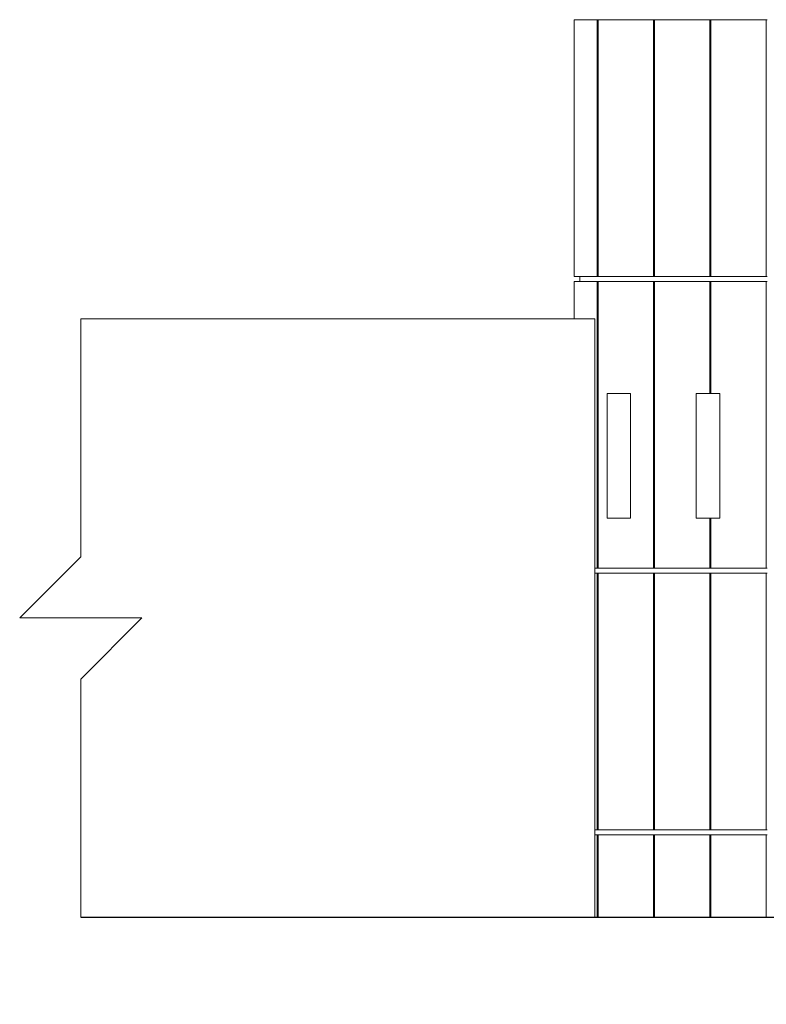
# Model space of a CAD drawing. Header units: feet. Extents: x 1820134 to 1866297, y 4865855 to 4906700.
# Tile 1 of 16: x 1820134 to 1823127, y 4866635 to 4870585. Entities that reach past the tile are written whole.
import ezdxf

# ---------------------------------------------------------------- set-up
doc = ezdxf.new("R2010")
doc.units = ezdxf.units.FT
doc.header["$MEASUREMENT"] = 0

# ---------------------------------------------------------------- blocks, each defined once
blk = doc.blocks.new('A$C99034ce4')
at = {"color": 0, "linetype": 'Continuous', "lineweight": 0, "extrusion": (0, 1, 0)}
for p, q in [((-54215.2, 30425.8), (-54122.7, 30425.8)), ((-54215.2, 29395.8), (-54215.2, 30425.8)), ((-54122.7, 30425.8), (-54119, 30425.8)), ((-54122.7, 29395.8), (-54122.7, 30425.8)), ((-54119, 30425.8), (-54119, 29395.8)), ((-54119, 30425.8), (-53896.7, 30425.8)), ((-53896.7, 30425.8), (-53893, 30425.8)), ((-53896.7, 29395.8), (-53896.7, 30425.8)), ((-53893, 30425.8), (-53893, 29395.8)), ((-53893, 30425.8), (-53670.7, 30425.8)), ((-53670.7, 30425.8), (-53666.9, 30425.8)), ((-53670.7, 29395.8), (-53670.7, 30425.8)), ((-53666.9, 30425.8), (-53666.9, 29395.8)), ((-53666.9, 30425.8), (-53444.7, 30425.8)), ((-53444.7, 30425.8), (-53440.9, 30425.8)), ((-53444.7, 29395.8), (-53444.7, 30425.8)), ((-54215.2, 29395.8), (-54122.7, 29395.8)), ((-54192.5, 29375.8), (-54192.5, 29395.8)), ((-54119, 29395.8), (-54122.7, 29395.8)), ((-54119, 29395.8), (-53896.7, 29395.8)), ((-53893, 29395.8), (-53896.7, 29395.8)), ((-53893, 29395.8), (-53670.7, 29395.8)), ((-53666.9, 29395.8), (-53670.7, 29395.8)), ((-53666.9, 29395.8), (-53444.7, 29395.8)), ((-53440.9, 29395.8), (-53444.7, 29395.8)), ((-54122.7, 29375.8), (-54215.2, 29375.8)), ((-54215.2, 29225.8), (-54215.2, 29375.8)), ((-54122.7, 29375.8), (-54119, 29375.8)), ((-54122.7, 28225.8), (-54122.7, 29375.8)), ((-53896.7, 29375.8), (-54119, 29375.8)), ((-54119, 29375.8), (-54119, 28225.8)), ((-53896.7, 28225.8), (-53896.7, 29375.8)), ((-53896.7, 29375.8), (-53893, 29375.8)), ((-53670.7, 29375.8), (-53893, 29375.8)), ((-53893, 29375.8), (-53893, 28225.8)), ((-53670.7, 28925.8), (-53670.7, 29375.8)), ((-53670.7, 29375.8), (-53666.9, 29375.8)), ((-53444.7, 29375.8), (-53666.9, 29375.8)), ((-53666.9, 29375.8), (-53666.9, 28925.8)), ((-53444.7, 28225.8), (-53444.7, 29375.8)), ((-53444.7, 29375.8), (-53440.9, 29375.8)), ((-56192.9, 29225.8), (-54132.1, 29225.8)), ((-54132.1, 29225.8), (-54132.1, 26825.8)), ((-54083.2, 28425.8), (-54083.2, 28925.8)), ((-54083.2, 28925.8), (-53989, 28925.8)), ((-53989, 28925.8), (-53989, 28425.8)), ((-53725.3, 28425.8), (-53725.3, 28925.8)), ((-53725.3, 28925.8), (-53670.7, 28925.8)), ((-53670.7, 28925.8), (-53666.9, 28925.8)), ((-53666.9, 28925.8), (-53631.1, 28925.8)), ((-53631.1, 28925.8), (-53631.1, 28425.8)), ((-54083.2, 28425.8), (-53989, 28425.8)), ((-53725.3, 28425.8), (-53670.7, 28425.8)), ((-53670.7, 28425.8), (-53666.9, 28425.8)), ((-53670.7, 28225.8), (-53670.7, 28425.8)), ((-53666.9, 28425.8), (-53631.1, 28425.8)), ((-53666.9, 28225.8), (-53666.9, 28425.8)), ((-54132.1, 28225.8), (-54122.7, 28225.8)), ((-54122.7, 28205.8), (-54132.1, 28205.8)), ((-54119, 28225.8), (-54122.7, 28225.8)), ((-54122.7, 28205.8), (-54119, 28205.8)), ((-54122.7, 27175.8), (-54122.7, 28205.8)), ((-54119, 28225.8), (-53896.7, 28225.8)), ((-53896.7, 28205.8), (-54119, 28205.8)), ((-54119, 28205.8), (-54119, 27175.8)), ((-53893, 28225.8), (-53896.7, 28225.8)), ((-53896.7, 27175.8), (-53896.7, 28205.8)), ((-53896.7, 28205.8), (-53893, 28205.8)), ((-53893, 28225.8), (-53670.7, 28225.8)), ((-53670.7, 28205.8), (-53893, 28205.8)), ((-53893, 28205.8), (-53893, 27175.8)), ((-53670.7, 28225.8), (-53666.9, 28225.8)), ((-53666.9, 28205.8), (-53670.7, 28205.8)), ((-53670.7, 27175.8), (-53670.7, 28205.8)), ((-53666.9, 28225.8), (-53444.7, 28225.8)), ((-53444.7, 28205.8), (-53666.9, 28205.8)), ((-53666.9, 27175.8), (-53666.9, 28205.8)), ((-53440.9, 28225.8), (-53444.7, 28225.8)), ((-53444.7, 27175.8), (-53444.7, 28205.8)), ((-53444.7, 28205.8), (-53440.9, 28205.8)), ((-54132.1, 27175.8), (-54122.7, 27175.8)), ((-54122.7, 27155.8), (-54132.1, 27155.8)), ((-54119, 27175.8), (-54122.7, 27175.8)), ((-54122.7, 26825.8), (-54122.7, 27155.8)), ((-54122.7, 27155.8), (-54119, 27155.8)), ((-54119, 27175.8), (-53896.7, 27175.8)), ((-54119, 27155.8), (-54119, 26825.8)), ((-53896.7, 27155.8), (-54119, 27155.8)), ((-53893, 27175.8), (-53896.7, 27175.8)), ((-53896.7, 26825.8), (-53896.7, 27155.8)), ((-53896.7, 27155.8), (-53893, 27155.8)), ((-53893, 27175.8), (-53670.7, 27175.8)), ((-53893, 27155.8), (-53893, 26825.8)), ((-53670.7, 27155.8), (-53893, 27155.8)), ((-53666.9, 27175.8), (-53670.7, 27175.8)), ((-53670.7, 26825.8), (-53670.7, 27155.8)), ((-53670.7, 27155.8), (-53666.9, 27155.8)), ((-53666.9, 27175.8), (-53444.7, 27175.8)), ((-53666.9, 27155.8), (-53666.9, 26825.8)), ((-53444.7, 27155.8), (-53666.9, 27155.8)), ((-53440.9, 27175.8), (-53444.7, 27175.8)), ((-53444.7, 26825.8), (-53444.7, 27155.8)), ((-53444.7, 27155.8), (-53440.9, 27155.8)), ((-54132.1, 26825.8), (-53334.4, 26825.8)), ((-54132.1, 26825.8), (-54122.7, 26825.8)), ((-54119, 26825.8), (-53896.7, 26825.8)), ((-53893, 26825.8), (-53670.7, 26825.8)), ((-53666.9, 26825.8), (-53444.7, 26825.8))]:
    blk.add_line(p, q, dxfattribs=at)
at = {"color": 0, "linetype": 'Continuous', "lineweight": 0}
blk.add_lwpolyline([(-56192.9, 29225.8), (-56192.9, 28270.8), (-56437.9, 28025.8), (-55948, 28025.8), (-56192.9, 27780.9), (-56192.9, 26825.8)], dxfattribs=at)
at = {"lineweight": 30}
blk.add_lwpolyline([(-56192.9, 26825.8), (-53333.5, 26825.8), (-46487.5, 26725.8), (-24184.3, 26475.8), (-10274.6, 26475.8)], dxfattribs=at)

msp = doc.modelspace()

# ---------------------------------------------------------------- block references
msp.add_blockref('A$C99034ce4', (1876572.1, 4840159))

doc.saveas('drawing.dxf')
